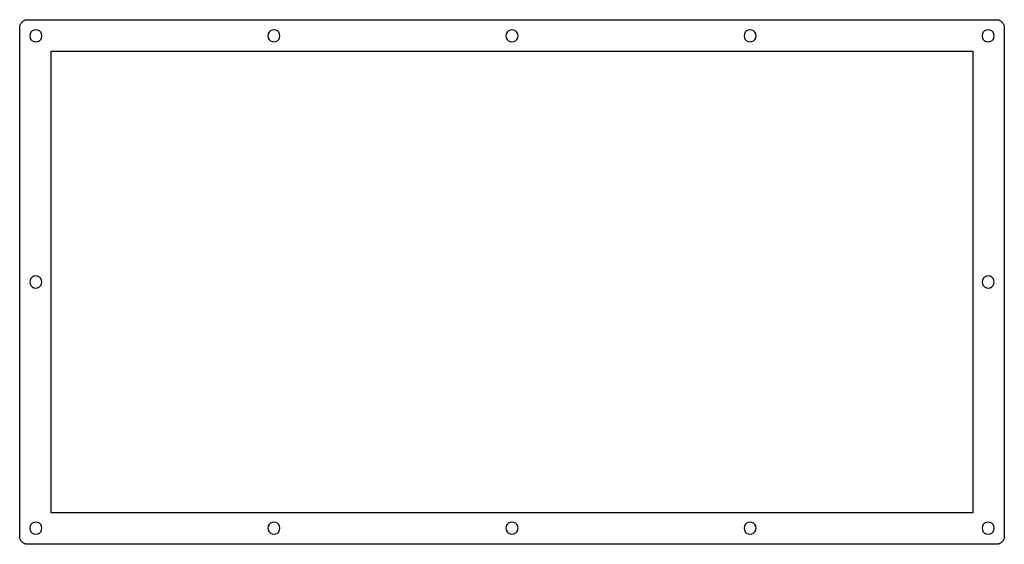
# Model space of a CAD drawing. Extents: x 0 to 245, y 0 to 130.
import ezdxf

# ---------------------------------------------------------------- set-up
doc = ezdxf.new("R2010")
doc.units = 0
doc.header["$MEASUREMENT"] = 0

msp = doc.modelspace()

# ---------------------------------------------------------------- linework, layer by layer
at = {"color": 0}
for p, q in [((0.4768, 129.609), (0.574643, 129.731)), ((0.574643, 129.731), (0.680752, 129.847)), ((0.680752, 129.847), (0.796505, 129.953)), ((0.796505, 129.953), (0.919152, 130.051)), ((0.919152, 130.051), (1.05006, 130.138)), ((1.05006, 130.138), (1.18787, 130.215)), ((1.18787, 130.215), (1.32981, 130.28)), ((1.32981, 130.28), (1.47588, 130.335)), ((1.47588, 130.335), (1.62884, 130.377)), ((1.62884, 130.377), (1.7818, 130.408)), ((1.7818, 130.408), (1.9389, 130.426)), ((1.9389, 130.426), (2.096, 130.433)), ((2.096, 130.433), (242.696, 130.433)), ((242.696, 130.433), (242.853, 130.426)), ((242.853, 130.426), (243.009, 130.408)), ((243.009, 130.408), (243.163, 130.377)), ((243.163, 130.377), (243.315, 130.335)), ((243.315, 130.335), (243.462, 130.28)), ((243.462, 130.28), (243.604, 130.215)), ((243.604, 130.215), (243.741, 130.138)), ((243.741, 130.138), (243.871, 130.051)), ((243.871, 130.051), (243.994, 129.953)), ((243.994, 129.953), (244.11, 129.847)), ((244.11, 129.847), (244.216, 129.731)), ((244.216, 129.731), (244.315, 129.609)), ((0.095085, 128.432), (0.101975, 128.589)), ((0.095085, 2.13183), (0.095085, 128.432)), ((0.101975, 128.589), (0.119889, 128.746)), ((0.119889, 128.746), (0.150206, 128.899)), ((0.150206, 128.899), (0.192925, 129.052)), ((0.192925, 129.052), (0.248047, 129.198)), ((0.248047, 129.198), (0.312815, 129.34)), ((0.312815, 129.34), (0.389985, 129.478)), ((0.389985, 129.478), (0.4768, 129.609)), ((2.88148, 127.314), (2.66788, 126.897)), ((3.21359, 127.646), (2.88148, 127.314)), ((3.63114, 127.86), (3.21359, 127.646)), ((4.09416, 127.933), (3.63114, 127.86)), ((4.55856, 127.86), (4.09416, 127.933)), ((4.97611, 127.646), (4.55856, 127.86)), ((5.30821, 127.314), (4.97611, 127.646)), ((5.52178, 126.897), (5.30821, 127.314)), ((62.031, 127.314), (61.8187, 126.897)), ((62.363, 127.646), (62.031, 127.314)), ((62.7821, 127.86), (62.363, 127.646)), ((63.2449, 127.933), (62.7821, 127.86)), ((63.7081, 127.86), (63.2449, 127.933)), ((64.1269, 127.646), (63.7081, 127.86)), ((64.4592, 127.314), (64.1269, 127.646)), ((64.6712, 126.897), (64.4592, 127.314)), ((121.182, 127.314), (120.968, 126.897)), ((121.514, 127.646), (121.182, 127.314)), ((121.932, 127.86), (121.514, 127.646)), ((122.396, 127.933), (121.932, 127.86)), ((122.859, 127.86), (122.396, 127.933)), ((123.276, 127.646), (122.859, 127.86)), ((123.61, 127.314), (123.276, 127.646)), ((123.822, 126.897), (123.61, 127.314)), ((180.333, 127.314), (180.119, 126.897)), ((180.665, 127.646), (180.333, 127.314)), ((181.083, 127.86), (180.665, 127.646)), ((181.545, 127.933), (181.083, 127.86)), ((182.01, 127.86), (181.545, 127.933)), ((182.427, 127.646), (182.01, 127.86)), ((182.76, 127.314), (182.427, 127.646)), ((182.973, 126.897), (182.76, 127.314)), ((239.482, 127.314), (239.27, 126.897)), ((239.814, 127.646), (239.482, 127.314)), ((240.232, 127.86), (239.814, 127.646)), ((240.696, 127.933), (240.232, 127.86)), ((241.16, 127.86), (240.696, 127.933)), ((241.577, 127.646), (241.16, 127.86)), ((241.909, 127.314), (241.577, 127.646)), ((242.123, 126.897), (241.909, 127.314)), ((244.315, 129.609), (244.402, 129.478)), ((244.402, 129.478), (244.479, 129.34)), ((244.479, 129.34), (244.544, 129.198)), ((244.544, 129.198), (244.599, 129.052)), ((244.599, 129.052), (244.64, 128.899)), ((244.64, 128.899), (244.672, 128.746)), ((244.672, 128.746), (244.69, 128.589)), ((244.69, 128.589), (244.697, 128.432)), ((244.697, 128.432), (244.697, 2.13183)), ((2.66788, 126.897), (2.59485, 126.432)), ((2.59485, 126.432), (2.66788, 125.969)), ((2.66788, 125.969), (2.88148, 125.552)), ((2.88148, 125.552), (3.21359, 125.22)), ((3.21359, 125.22), (3.63114, 125.006)), ((3.63114, 125.006), (4.09416, 124.933)), ((4.09416, 124.933), (4.55856, 125.006)), ((4.55856, 125.006), (4.97611, 125.22)), ((4.97611, 125.22), (5.30821, 125.552)), ((5.30821, 125.552), (5.52178, 125.969)), ((5.59484, 126.432), (5.52178, 126.897)), ((5.52178, 125.969), (5.59484, 126.432)), ((61.8187, 126.897), (61.7456, 126.432)), ((61.7456, 126.432), (61.8187, 125.969)), ((61.8187, 125.969), (62.031, 125.552)), ((62.031, 125.552), (62.363, 125.22)), ((62.363, 125.22), (62.7821, 125.006)), ((62.7821, 125.006), (63.2449, 124.933)), ((63.2449, 124.933), (63.7081, 125.006)), ((63.7081, 125.006), (64.1269, 125.22)), ((64.1269, 125.22), (64.4592, 125.552)), ((64.4592, 125.552), (64.6712, 125.969)), ((64.7457, 126.432), (64.6712, 126.897)), ((64.6712, 125.969), (64.7457, 126.432)), ((120.968, 126.897), (120.895, 126.432)), ((120.895, 126.432), (120.968, 125.969)), ((120.968, 125.969), (121.182, 125.552)), ((121.182, 125.552), (121.514, 125.22)), ((121.514, 125.22), (121.932, 125.006)), ((121.932, 125.006), (122.396, 124.933)), ((122.396, 124.933), (122.859, 125.006)), ((122.859, 125.006), (123.276, 125.22)), ((123.276, 125.22), (123.61, 125.552)), ((123.61, 125.552), (123.822, 125.969)), ((123.895, 126.432), (123.822, 126.897)), ((123.822, 125.969), (123.895, 126.432)), ((180.119, 126.897), (180.045, 126.432)), ((180.045, 126.432), (180.119, 125.969)), ((180.119, 125.969), (180.333, 125.552)), ((180.333, 125.552), (180.665, 125.22)), ((180.665, 125.22), (181.083, 125.006)), ((181.083, 125.006), (181.545, 124.933)), ((181.545, 124.933), (182.01, 125.006)), ((182.01, 125.006), (182.427, 125.22)), ((182.427, 125.22), (182.76, 125.552)), ((182.76, 125.552), (182.973, 125.969)), ((183.045, 126.432), (182.973, 126.897)), ((182.973, 125.969), (183.045, 126.432)), ((239.27, 126.897), (239.197, 126.432)), ((239.197, 126.432), (239.27, 125.969)), ((239.27, 125.969), (239.482, 125.552)), ((239.482, 125.552), (239.814, 125.22)), ((239.814, 125.22), (240.232, 125.006)), ((240.232, 125.006), (240.696, 124.933)), ((240.696, 124.933), (241.16, 125.006)), ((241.16, 125.006), (241.577, 125.22)), ((241.577, 125.22), (241.909, 125.552)), ((241.909, 125.552), (242.123, 125.969)), ((242.197, 126.432), (242.123, 126.897)), ((242.123, 125.969), (242.197, 126.432)), ((7.894797, 7.93181), (7.896513, 122.632)), ((7.896513, 122.632), (236.893893, 122.632)), ((236.893893, 122.632), (236.896, 7.931261)), ((2.88148, 66.1638), (2.66788, 65.7461)), ((3.21359, 66.4958), (2.88148, 66.1638)), ((3.63114, 66.7096), (3.21359, 66.4958)), ((4.09416, 66.7826), (3.63114, 66.7096)), ((4.55856, 66.7096), (4.09416, 66.7826)), ((4.97611, 66.4958), (4.55856, 66.7096)), ((5.30821, 66.1638), (4.97611, 66.4958)), ((5.52178, 65.7461), (5.30821, 66.1638)), ((239.482, 66.1638), (239.27, 65.7461)), ((239.814, 66.4958), (239.482, 66.1638)), ((240.232, 66.7096), (239.814, 66.4958)), ((240.696, 66.7826), (240.232, 66.7096)), ((241.16, 66.7096), (240.696, 66.7826)), ((241.577, 66.4958), (241.16, 66.7096)), ((241.909, 66.1638), (241.577, 66.4958)), ((242.123, 65.7461), (241.909, 66.1638)), ((2.66788, 65.7461), (2.59485, 65.2819)), ((2.59485, 65.2819), (2.66788, 64.8187)), ((2.66788, 64.8187), (2.88148, 64.3999)), ((2.88148, 64.3999), (3.21359, 64.0676)), ((3.21359, 64.0676), (3.63114, 63.8556)), ((3.63114, 63.8556), (4.09416, 63.7826)), ((4.09416, 63.7826), (4.55856, 63.8556)), ((4.55856, 63.8556), (4.97611, 64.0676)), ((4.97611, 64.0676), (5.30821, 64.3999)), ((5.30821, 64.3999), (5.52178, 64.8187)), ((5.59484, 65.2819), (5.52178, 65.7461)), ((5.52178, 64.8187), (5.59484, 65.2819)), ((239.27, 65.7461), (239.197, 65.2819)), ((239.197, 65.2819), (239.27, 64.8187)), ((239.27, 64.8187), (239.482, 64.3999)), ((239.482, 64.3999), (239.814, 64.0676)), ((239.814, 64.0676), (240.232, 63.8556)), ((240.232, 63.8556), (240.696, 63.7826)), ((240.696, 63.7826), (241.16, 63.8556)), ((241.16, 63.8556), (241.577, 64.0676)), ((241.577, 64.0676), (241.909, 64.3999)), ((241.909, 64.3999), (242.123, 64.8187)), ((242.197, 65.2819), (242.123, 65.7461)), ((242.123, 64.8187), (242.197, 65.2819)), ((236.896, 7.931261), (7.894797, 7.93181)), ((2.88148, 5.01329), (2.66788, 4.59574)), ((3.21359, 5.34681), (2.88148, 5.01329)), ((3.63114, 5.55763), (3.21359, 5.34681)), ((4.09416, 5.63203), (3.63114, 5.55763)), ((4.55856, 5.55763), (4.09416, 5.63203)), ((4.97611, 5.34681), (4.55856, 5.55763)), ((5.30821, 5.01329), (4.97611, 5.34681)), ((5.52178, 4.59574), (5.30821, 5.01329)), ((62.031, 5.01329), (61.8187, 4.59574)), ((62.363, 5.34681), (62.031, 5.01329)), ((62.7821, 5.55763), (62.363, 5.34681)), ((63.2449, 5.63203), (62.7821, 5.55763)), ((63.7081, 5.55763), (63.2449, 5.63203)), ((64.1269, 5.34681), (63.7081, 5.55763)), ((64.4592, 5.01329), (64.1269, 5.34681)), ((64.6712, 4.59574), (64.4592, 5.01329)), ((121.182, 5.01329), (120.968, 4.59574)), ((121.514, 5.34681), (121.182, 5.01329)), ((121.932, 5.55763), (121.514, 5.34681)), ((122.396, 5.63203), (121.932, 5.55763)), ((122.859, 5.55763), (122.396, 5.63203)), ((123.276, 5.34681), (122.859, 5.55763)), ((123.61, 5.01329), (123.276, 5.34681)), ((123.822, 4.59574), (123.61, 5.01329)), ((180.333, 5.01329), (180.119, 4.59574)), ((180.665, 5.34681), (180.333, 5.01329)), ((181.083, 5.55763), (180.665, 5.34681)), ((181.545, 5.63203), (181.083, 5.55763)), ((182.01, 5.55763), (181.545, 5.63203)), ((182.427, 5.34681), (182.01, 5.55763)), ((182.76, 5.01329), (182.427, 5.34681)), ((182.973, 4.59574), (182.76, 5.01329)), ((239.482, 5.01329), (239.27, 4.59574)), ((239.814, 5.34681), (239.482, 5.01329)), ((240.232, 5.55763), (239.814, 5.34681)), ((240.696, 5.63203), (240.232, 5.55763)), ((241.16, 5.55763), (240.696, 5.63203)), ((241.577, 5.34681), (241.16, 5.55763)), ((241.909, 5.01329), (241.577, 5.34681)), ((242.123, 4.59574), (241.909, 5.01329)), ((2.66788, 4.59574), (2.59485, 4.13135)), ((2.59485, 4.13135), (2.66788, 3.66832)), ((2.66788, 3.66832), (2.88148, 3.25079)), ((2.88148, 3.25079), (3.21359, 2.91869)), ((3.21359, 2.91869), (3.63114, 2.70509)), ((3.63114, 2.70509), (4.09416, 2.63067)), ((4.09416, 2.63067), (4.55856, 2.70509)), ((4.55856, 2.70509), (4.97611, 2.91869)), ((4.97611, 2.91869), (5.30821, 3.25079)), ((5.30821, 3.25079), (5.52178, 3.66832)), ((5.59484, 4.13135), (5.52178, 4.59574)), ((5.52178, 3.66832), (5.59484, 4.13135)), ((61.8187, 4.59574), (61.7456, 4.13135)), ((61.7456, 4.13135), (61.8187, 3.66832)), ((61.8187, 3.66832), (62.031, 3.25079)), ((62.031, 3.25079), (62.363, 2.91869)), ((62.363, 2.91869), (62.7821, 2.70509)), ((62.7821, 2.70509), (63.2449, 2.63067)), ((63.2449, 2.63067), (63.7081, 2.70509)), ((63.7081, 2.70509), (64.1269, 2.91869)), ((64.1269, 2.91869), (64.4592, 3.25079)), ((64.4592, 3.25079), (64.6712, 3.66832)), ((64.7457, 4.13135), (64.6712, 4.59574)), ((64.6712, 3.66832), (64.7457, 4.13135)), ((120.968, 4.59574), (120.895, 4.13135)), ((120.895, 4.13135), (120.968, 3.66832)), ((120.968, 3.66832), (121.182, 3.25079)), ((121.182, 3.25079), (121.514, 2.91869)), ((121.514, 2.91869), (121.932, 2.70509)), ((121.932, 2.70509), (122.396, 2.63067)), ((122.396, 2.63067), (122.859, 2.70509)), ((122.859, 2.70509), (123.276, 2.91869)), ((123.276, 2.91869), (123.61, 3.25079)), ((123.61, 3.25079), (123.822, 3.66832)), ((123.895, 4.13135), (123.822, 4.59574)), ((123.822, 3.66832), (123.895, 4.13135)), ((180.119, 4.59574), (180.045, 4.13135)), ((180.045, 4.13135), (180.119, 3.66832)), ((180.119, 3.66832), (180.333, 3.25079)), ((180.333, 3.25079), (180.665, 2.91869)), ((180.665, 2.91869), (181.083, 2.70509)), ((181.083, 2.70509), (181.545, 2.63067)), ((181.545, 2.63067), (182.01, 2.70509)), ((182.01, 2.70509), (182.427, 2.91869)), ((182.427, 2.91869), (182.76, 3.25079)), ((182.76, 3.25079), (182.973, 3.66832)), ((183.045, 4.13135), (182.973, 4.59574)), ((182.973, 3.66832), (183.045, 4.13135)), ((239.27, 4.59574), (239.197, 4.13135)), ((239.197, 4.13135), (239.27, 3.66832)), ((239.27, 3.66832), (239.482, 3.25079)), ((239.482, 3.25079), (239.814, 2.91869)), ((239.814, 2.91869), (240.232, 2.70509)), ((240.232, 2.70509), (240.696, 2.63067)), ((240.696, 2.63067), (241.16, 2.70509)), ((241.16, 2.70509), (241.577, 2.91869)), ((241.577, 2.91869), (241.909, 3.25079)), ((241.909, 3.25079), (242.123, 3.66832)), ((242.197, 4.13135), (242.123, 4.59574)), ((242.123, 3.66832), (242.197, 4.13135)), ((0.101975, 1.97473), (0.095085, 2.13183)), ((0.119889, 1.81901), (0.101975, 1.97473)), ((0.150206, 1.66467), (0.119889, 1.81901)), ((0.192925, 1.51309), (0.150206, 1.66467)), ((0.248047, 1.36563), (0.192925, 1.51309)), ((0.312815, 1.2237), (0.248047, 1.36563)), ((0.389985, 1.08727), (0.312815, 1.2237)), ((0.4768, 0.956359), (0.389985, 1.08727)), ((0.574643, 0.833713), (0.4768, 0.956359)), ((0.680752, 0.717959), (0.574643, 0.833713)), ((0.796505, 0.611851), (0.680752, 0.717959)), ((0.919152, 0.512632), (0.796505, 0.611851)), ((1.05006, 0.425813), (0.919152, 0.512632)), ((1.18787, 0.348644), (1.05006, 0.425813)), ((1.32981, 0.283876), (1.18787, 0.348644)), ((1.47588, 0.228755), (1.32981, 0.283876)), ((1.62884, 0.187413), (1.47588, 0.228755)), ((1.7818, 0.155718), (1.62884, 0.187413)), ((1.9389, 0.137804), (1.7818, 0.155718)), ((2.096, 0.130914), (1.9389, 0.137804)), ((242.696, 0.130914), (2.096, 0.130914)), ((242.853, 0.137804), (242.696, 0.130914)), ((243.009, 0.155718), (242.853, 0.137804)), ((243.163, 0.187413), (243.009, 0.155718)), ((243.315, 0.228755), (243.163, 0.187413)), ((243.462, 0.283876), (243.315, 0.228755)), ((243.604, 0.348644), (243.462, 0.283876)), ((243.741, 0.425813), (243.604, 0.348644)), ((243.871, 0.512632), (243.741, 0.425813)), ((243.994, 0.611851), (243.871, 0.512632)), ((244.11, 0.717959), (243.994, 0.611851)), ((244.216, 0.833713), (244.11, 0.717959)), ((244.315, 0.956359), (244.216, 0.833713)), ((244.402, 1.08727), (244.315, 0.956359)), ((244.479, 1.2237), (244.402, 1.08727)), ((244.544, 1.36563), (244.479, 1.2237)), ((244.599, 1.51309), (244.544, 1.36563)), ((244.64, 1.66467), (244.599, 1.51309)), ((244.672, 1.81901), (244.64, 1.66467)), ((244.69, 1.97473), (244.672, 1.81901)), ((244.697, 2.13183), (244.69, 1.97473))]:
    msp.add_line(p, q, dxfattribs=at)

doc.saveas('drawing.dxf')
